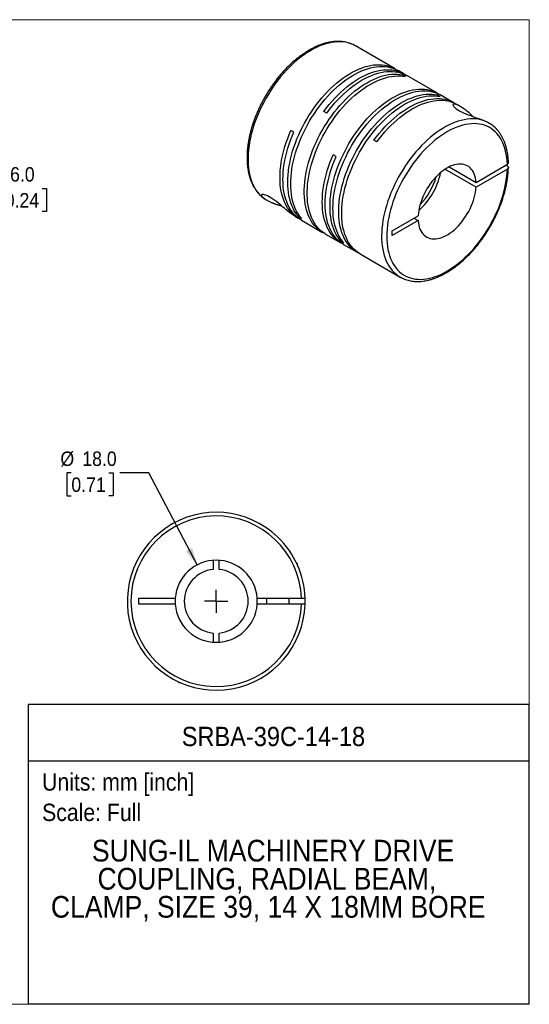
# Model space of a CAD drawing. Header units: millimetres. Extents: x 0 to 279, y 0 to 216.
# Tile 2 of 2: x 168 to 279, y 0 to 216. Entities that reach past the tile are written whole.
import ezdxf
from ezdxf.enums import TextEntityAlignment as Align

# ---------------------------------------------------------------- set-up
doc = ezdxf.new("R2010")
doc.units = ezdxf.units.MM
doc.linetypes.add('SLD-Solid', pattern=[0])
doc.layers.add('SLD-0', color=7, linetype='SLD-Solid', lineweight=25)
doc.layers.add('TEXT', color=140, linetype='SLD-Solid', lineweight=25)
doc.styles.add('SLDTEXTSTYLE0', font='GOTHIC.TTF', dxfattribs={"width": 0.913})
doc.dimstyles.new('SLDDIMSTYLE0', dxfattribs={"dimtxt": 3.175, "dimasz": 3.81, "dimexe": 0, "dimexo": 0.0625, "dimgap": 0.79375, "dimtad": 0, "dimtih": 1, "dimtoh": 1, "dimdec": 1, "dimrnd": 1e-09, "dimzin": 4, "dimdsep": 46, "dimtxsty": 'SLDTEXTSTYLE0', "dimsah": 1, "dimcen": 0, "dimadec": 0, "dimazin": 1, "dimtfac": 1, "dimtdec": 1, "dimtofl": 0, "dimtmove": 0, "dimatfit": 3, "dimfxl": 0, "dimfrac": 2, "dimtolj": 1, "dimtzin": 12, "dimarcsym": 0})
doc.dimstyles.new('SLDDIMSTYLE2', dxfattribs={"dimtxt": 3.175, "dimasz": 3.81, "dimexe": 0, "dimexo": 0.0625, "dimgap": 0.79375, "dimtad": 0, "dimtih": 1, "dimtoh": 1, "dimdec": 1, "dimrnd": 1e-09, "dimzin": 4, "dimdsep": 46, "dimtxsty": 'SLDTEXTSTYLE0', "dimsah": 1, "dimcen": 0.09, "dimadec": 0, "dimazin": 1, "dimtfac": 1, "dimtdec": 1, "dimtmove": 0, "dimatfit": 0, "dimfxl": 0, "dimfrac": 2, "dimtolj": 1, "dimtzin": 12, "dimarcsym": 0})

# ---------------------------------------------------------------- blocks, each defined once
blk = doc.blocks.new('SW_NOTE_0')
at = {"layer": 'TEXT', "color": 0, "insert": (0, 4.87), "char_height": 3.81, "attachment_point": 1, "style": 'SLDTEXTSTYLE0'}
blk.add_mtext('Scale: Full', dxfattribs=at)
blk = doc.blocks.new('SW_NOTE_0_1')
at = {"layer": 'TEXT', "color": 0, "insert": (0, 4.87), "char_height": 3.81, "attachment_point": 1, "style": 'SLDTEXTSTYLE0'}
blk.add_mtext('Units: mm [inch]', dxfattribs=at)
blk = doc.blocks.new('Block1')
at = {"layer": 'TEXT'}
for p, q in [((279.4, 65.76), (169.64, 65.76)), ((169.64, 0), (169.64, 65.76)), ((279.4, 0), (279.4, 65.76)), ((169.64, 53.4), (279.4, 53.4)), ((279.4, 0), (169.64, 0))]:
    blk.add_line(p, q, dxfattribs=at)
at = {"layer": 'TEXT', "color": 140}
for name, p in [('SW_NOTE_0_1', (172.59, 45.8)), ('SW_NOTE_0', (172.59, 39.13))]:
    blk.add_blockref(name, p, dxfattribs=at)
at = {"layer": 'TEXT', "color": 140, "style": 'SLDTEXTSTYLE0', "width": 0.913}
for tag, height, p in [('AUTOATTR0', 4.23, (203.22, 55.35)), ('AUTOATTR1_0', 4.76, (183.51, 29.89)), ('AUTOATTR1_1', 4.76, (184.74, 23.73)), ('AUTOATTR1_2', 4.76, (174.53, 17.57))]:
    blk.add_attdef(tag, text='', height=height, dxfattribs=at).set_placement(p, align=Align.BOTTOM_LEFT)
blk = doc.blocks.new('Block2')
at = {"color": 7, "linetype": 'SLD-Solid', "lineweight": 18}
for p, q in [((279.4, 215.9), (0, 215.9)), ((279.4, 0), (279.4, 215.9)), ((279.4, 0), (0, 0))]:
    blk.add_line(p, q, dxfattribs=at)
blk = doc.blocks.new('_D_5')
at = {"layer": 'SLD-0'}
for p, q in [((179, 116.52), (178.04, 116.52)), ((178.04, 116.52), (178.04, 111.48)), ((187.21, 116.52), (188.18, 116.52)), ((188.18, 116.52), (188.18, 111.48)), ((195.96, 116.52), (189.61, 116.52)), ((206.58, 96.34), (195.96, 116.52)), ((178.04, 111.48), (179, 111.48)), ((188.18, 111.48), (187.21, 111.48))]:
    blk.add_line(p, q, dxfattribs=at)
blk.add_solid([(206.58, 96.34), (205.48, 100.07), (204.13, 99.36)], dxfattribs=at)
at = {"layer": 'SLD-0', "char_height": 3.175, "attachment_point": 1, "style": 'SLDTEXTSTYLE0'}
for s, insert in [('%%c', (176.61, 121.22)), ('18.0', (181.4, 121.22)), ('0.71', (179, 115.53))]:
    blk.add_mtext(s, dxfattribs=dict(at, insert=insert))
blk = doc.blocks.new('SW_CENTERMARKSYMBOL_2')
at = {"layer": 'SLD-0', "color": 0}
for q in [(0, 2.54), (-2.54, 0), (0, -2.54), (2.54, 0)]:
    blk.add_line((0, 0), q, dxfattribs=at)
blk = doc.blocks.new('_D_8')
at = {"layer": 'SLD-0'}
for p, q in [((153.01, 193.72), (153.01, 201.34)), ((143.47, 193.72), (156.19, 193.72)), ((141.51, 187.73), (156.19, 187.73)), ((153.01, 178.9), (153.01, 187.73)), ((159.36, 178.9), (153.01, 178.9)), ((164.4, 178.88), (163.43, 178.88)), ((163.43, 178.88), (163.43, 173.84)), ((172.61, 178.88), (173.58, 178.88)), ((173.58, 178.88), (173.58, 173.84)), ((163.43, 173.84), (164.4, 173.84)), ((173.58, 173.84), (172.61, 173.84))]:
    blk.add_line(p, q, dxfattribs=at)
for points in [[(153.01, 193.72), (153.77, 197.53), (152.25, 197.53)], [(153.01, 187.73), (152.25, 183.92), (153.77, 183.92)]]:
    blk.add_solid(points, dxfattribs=at)
at = {"layer": 'SLD-0', "char_height": 3.175, "attachment_point": 1, "style": 'SLDTEXTSTYLE0'}
for s, insert in [('6.0', (165.57, 183.58)), ('0.24', (164.4, 177.89))]:
    blk.add_mtext(s, dxfattribs=dict(at, insert=insert))

msp = doc.modelspace()

# ---------------------------------------------------------------- linework, layer by layer
for p, q in [((249.98, 205.13), (241.28, 210.15)), ((251.89, 204.03), (250.63, 204.76)), ((252.27, 203.42), (251.62, 203.8)), ((251.62, 203.53), (251.62, 203.8)), ((259.24, 199.78), (252.54, 203.65)), ((259.83, 199.06), (259.18, 199.43)), ((259.18, 199.16), (259.18, 199.43)), ((262.85, 197.7), (259.89, 199.41)), ((264.2, 196.92), (263.5, 197.33)), ((235.01, 195.42), (234.36, 195.8)), ((270.54, 193.26), (270.35, 193.37)), ((270.56, 193.25), (270.54, 193.26)), ((227.8, 191.26), (227.15, 191.63)), ((245.97, 189.1), (245.32, 189.47)), ((237.06, 185.91), (236.41, 186.29)), ((261.83, 183.63), (267.72, 180.23)), ((267.72, 180.23), (274.59, 184.2)), ((274.59, 183.79), (274.24, 183.99)), ((267.72, 179.17), (260.91, 183.1)), ((274.59, 183.14), (267.72, 179.17)), ((221.57, 176.51), (221.72, 176.42)), ((221.58, 176.5), (221.78, 176.38)), ((228.85, 172.69), (229.08, 172.82)), ((249.35, 169.63), (255.03, 172.91)), ((228.14, 172.71), (228.79, 172.34)), ((229.5, 172.31), (228.85, 172.69)), ((229.44, 171.96), (234.09, 169.27)), ((255.03, 171.84), (249.35, 168.57)), ((254.11, 172.37), (255.03, 171.84)), ((234.74, 168.9), (238.05, 166.99)), ((249.35, 168.57), (249.35, 169.63)), ((238.11, 167.34), (238.34, 167.48)), ((238.76, 166.97), (238.11, 167.34)), ((238.7, 166.61), (241.65, 164.91)), ((242.31, 164.53), (251.06, 159.48)), ((251.06, 159.48), (251.13, 159.44)), ((210.12, 97.36), (210.12, 95.35)), ((211.42, 95.35), (211.42, 97.36)), ((228.57, 96.58), (228.37, 96.78)), ((228.47, 96.58), (228.57, 96.58)), ((228.57, 96.34), (228.57, 96.58)), ((193.77, 89.03), (201.8, 89.03)), ((193.77, 87.73), (193.77, 89.03)), ((219.75, 89.03), (229.46, 89.03)), ((221.77, 89.03), (221.77, 87.73)), ((226.77, 87.73), (226.77, 89.03)), ((201.8, 87.73), (193.77, 87.73)), ((229.46, 87.73), (219.75, 87.73)), ((210.12, 81.41), (210.12, 79.4)), ((211.42, 79.4), (211.42, 81.41)), ((202.37, 70.78), (202.57, 70.58)), ((202.57, 70.69), (202.57, 70.58)), ((202.57, 70.58), (202.81, 70.58))]:
    msp.add_line(p, q)
at = {"flags": 128}
for points in [[(241.28, 210.15), (241.25, 210.17), (240.76, 210.43), (240.24, 210.64), (239.7, 210.81), (239.14, 210.94), (238.56, 211.02), (237.97, 211.06), (237.36, 211.06), (236.73, 211.01), (236.09, 210.92), (235.44, 210.79), (234.78, 210.62), (234.12, 210.4), (233.44, 210.14), (232.77, 209.84), (232.08, 209.49), (231.4, 209.11), (230.72, 208.69), (230.04, 208.23), (229.36, 207.74), (228.69, 207.21), (228.03, 206.64), (227.37, 206.04), (226.73, 205.42), (226.1, 204.76), (225.48, 204.07), (224.87, 203.36), (224.28, 202.62), (223.71, 201.86), (223.16, 201.08), (222.63, 200.28), (222.12, 199.46), (221.63, 198.63), (221.17, 197.78), (220.73, 196.92), (220.32, 196.06), (219.94, 195.18), (219.58, 194.3), (219.26, 193.42), (218.96, 192.54), (218.7, 191.66), (218.46, 190.79), (218.26, 189.92), (218.09, 189.06), (217.96, 188.21), (217.85, 187.37), (217.79, 186.55), (217.75, 185.74), (217.75, 184.95), (217.78, 184.18), (217.85, 183.44), (217.95, 182.71), (218.08, 182.02), (218.24, 181.35), (218.44, 180.71), (218.67, 180.1), (218.93, 179.52), (219.23, 178.98), (219.55, 178.47), (219.9, 178), (220.28, 177.57), (220.69, 177.17), (221.12, 176.81), (221.58, 176.5)], [(228.85, 172.69), (228.47, 173.14), (228.13, 173.63), (227.81, 174.15), (227.53, 174.71), (227.28, 175.31), (227.06, 175.93), (226.87, 176.59), (226.72, 177.28), (226.6, 177.99), (226.51, 178.73), (226.46, 179.49), (226.44, 180.27), (226.46, 181.08), (226.51, 181.9), (226.6, 182.74), (226.71, 183.59), (226.87, 184.45), (227.05, 185.32), (227.27, 186.2), (227.52, 187.09), (227.81, 187.97), (228.12, 188.86), (228.46, 189.75), (228.84, 190.63), (229.24, 191.51), (229.67, 192.37), (230.12, 193.23), (230.6, 194.08), (231.1, 194.91), (231.63, 195.73), (232.18, 196.52), (232.75, 197.3), (233.33, 198.05), (233.94, 198.78), (234.56, 199.48), (235.19, 200.16), (235.84, 200.8), (236.5, 201.41), (237.16, 202), (237.84, 202.54), (238.52, 203.05), (239.2, 203.53), (239.89, 203.96), (240.58, 204.36), (241.26, 204.72), (241.95, 205.03), (242.63, 205.31), (243.3, 205.54), (243.97, 205.73), (244.62, 205.87), (245.27, 205.97), (245.9, 206.03), (246.52, 206.04), (247.13, 206.01), (247.72, 205.94), (248.28, 205.82), (248.83, 205.65), (249.36, 205.45), (249.86, 205.2), (250.3, 204.94)], [(229.5, 172.31), (229.12, 172.77), (228.78, 173.25), (228.46, 173.78), (228.18, 174.34), (227.93, 174.93), (227.71, 175.56), (227.52, 176.22), (227.37, 176.9), (227.25, 177.61), (227.16, 178.35), (227.11, 179.11), (227.09, 179.9), (227.11, 180.7), (227.16, 181.52), (227.25, 182.36), (227.37, 183.21), (227.52, 184.07), (227.7, 184.95), (227.92, 185.83), (228.17, 186.71), (228.46, 187.6), (228.77, 188.48), (229.11, 189.37), (229.49, 190.25), (229.89, 191.13), (230.32, 192), (230.77, 192.86), (231.25, 193.7), (231.75, 194.54), (232.28, 195.35), (232.83, 196.15), (233.4, 196.92), (233.98, 197.67), (234.59, 198.4), (235.21, 199.11), (235.84, 199.78), (236.49, 200.43), (237.15, 201.04), (237.81, 201.62), (238.49, 202.17), (239.17, 202.68), (239.85, 203.15), (240.54, 203.59), (241.23, 203.98), (241.91, 204.34), (242.6, 204.66), (243.28, 204.93), (243.95, 205.16), (244.62, 205.35), (245.28, 205.5), (245.92, 205.6), (246.56, 205.66), (247.17, 205.67), (247.78, 205.64), (248.37, 205.56), (248.93, 205.44), (249.48, 205.28), (250.01, 205.07), (250.51, 204.82), (250.63, 204.76)], [(234.42, 169.1), (233.97, 169.34), (233.5, 169.66), (233.06, 170.01), (232.64, 170.4), (232.26, 170.83), (231.9, 171.31), (231.57, 171.81), (231.27, 172.36), (231, 172.93), (230.77, 173.54), (230.56, 174.19), (230.4, 174.86), (230.26, 175.56), (230.16, 176.28), (230.09, 177.03), (230.05, 177.81), (230.05, 178.6), (230.09, 179.42), (230.16, 180.25), (230.26, 181.09), (230.4, 181.95), (230.56, 182.81), (230.77, 183.69), (231, 184.57), (231.27, 185.46), (231.57, 186.35), (231.9, 187.23), (232.26, 188.12), (232.64, 189), (233.06, 189.87), (233.5, 190.74), (233.97, 191.59), (234.46, 192.43), (234.98, 193.25), (235.52, 194.06), (236.08, 194.84), (236.65, 195.61), (237.25, 196.35), (237.86, 197.06), (238.49, 197.75), (239.13, 198.41), (239.78, 199.04), (240.44, 199.64), (241.11, 200.2), (241.79, 200.73), (242.47, 201.22), (243.16, 201.67), (243.85, 202.09), (244.53, 202.47), (245.22, 202.8), (245.9, 203.1), (246.58, 203.35), (247.25, 203.56), (247.91, 203.73), (248.56, 203.85), (249.2, 203.93), (249.83, 203.96), (250.44, 203.95), (251.04, 203.9), (251.62, 203.8)], [(234.74, 168.9), (234.62, 168.97), (234.15, 169.28), (233.71, 169.63), (233.29, 170.03), (232.91, 170.46), (232.55, 170.93), (232.22, 171.44), (231.92, 171.98), (231.65, 172.56), (231.42, 173.17), (231.22, 173.81), (231.05, 174.48), (230.91, 175.18), (230.81, 175.91), (230.74, 176.66), (230.7, 177.43), (230.7, 178.23), (230.74, 179.04), (230.81, 179.87), (230.91, 180.71), (231.05, 181.57), (231.22, 182.44), (231.42, 183.32), (231.65, 184.2), (231.92, 185.08), (232.22, 185.97), (232.55, 186.86), (232.91, 187.74), (233.29, 188.62), (233.71, 189.5), (234.15, 190.36), (234.62, 191.21), (235.11, 192.05), (235.63, 192.87), (236.17, 193.68), (236.73, 194.47), (237.3, 195.23), (237.9, 195.97), (238.51, 196.69), (239.14, 197.37), (239.78, 198.03), (240.43, 198.66), (241.09, 199.26), (241.76, 199.82), (242.44, 200.35), (243.12, 200.84), (243.81, 201.3), (244.5, 201.71), (245.19, 202.09), (245.87, 202.43), (246.55, 202.72), (247.23, 202.97), (247.9, 203.18), (248.56, 203.35), (249.22, 203.47), (249.86, 203.55), (250.48, 203.59), (251.09, 203.58), (251.69, 203.52), (252.27, 203.42)], [(234.36, 195.8), (234.94, 196.56), (235.54, 197.31), (236.15, 198.02), (236.77, 198.71), (237.41, 199.37), (238.07, 200), (238.73, 200.6), (239.4, 201.16), (240.08, 201.69), (240.76, 202.19), (241.44, 202.64), (242.13, 203.06), (242.82, 203.44), (243.5, 203.77), (244.19, 204.07), (244.86, 204.32), (245.54, 204.53), (246.2, 204.7), (246.85, 204.83), (247.49, 204.91), (248.12, 204.94), (248.73, 204.93), (249.33, 204.88), (249.9, 204.78), (250.46, 204.64), (251, 204.46), (251.52, 204.23), (252.01, 203.96), (252.21, 203.83)], [(235.01, 195.42), (235.59, 196.19), (236.19, 196.93), (236.8, 197.65), (237.42, 198.34), (238.06, 199), (238.72, 199.63), (239.38, 200.22), (240.05, 200.79), (240.73, 201.32), (241.41, 201.81), (242.09, 202.27), (242.78, 202.68), (243.47, 203.06), (244.16, 203.4), (244.84, 203.69), (245.52, 203.95), (246.19, 204.16), (246.85, 204.33), (247.5, 204.45), (248.14, 204.53), (248.77, 204.57), (249.38, 204.56), (249.98, 204.5), (250.55, 204.41), (251.11, 204.27), (251.65, 204.08), (252.17, 203.85), (252.54, 203.65)], [(238.11, 167.34), (237.74, 167.79), (237.39, 168.28), (237.08, 168.81), (236.79, 169.37), (236.54, 169.96), (236.32, 170.59), (236.14, 171.24), (235.98, 171.93), (235.86, 172.64), (235.78, 173.38), (235.72, 174.14), (235.71, 174.93), (235.72, 175.73), (235.77, 176.55), (235.86, 177.39), (235.98, 178.24), (236.13, 179.1), (236.32, 179.97), (236.53, 180.85), (236.79, 181.74), (237.07, 182.63), (237.38, 183.51), (237.73, 184.4), (238.1, 185.28), (238.5, 186.16), (238.93, 187.03), (239.38, 187.89), (239.86, 188.73), (240.37, 189.56), (240.89, 190.38), (241.44, 191.17), (242.01, 191.95), (242.6, 192.7), (243.2, 193.43), (243.82, 194.13), (244.45, 194.81), (245.1, 195.45), (245.76, 196.07), (246.42, 196.65), (247.1, 197.19), (247.78, 197.71), (248.46, 198.18), (249.15, 198.62), (249.84, 199.01), (250.53, 199.37), (251.21, 199.69), (251.89, 199.96), (252.56, 200.19), (253.23, 200.38), (253.89, 200.53), (254.53, 200.63), (255.17, 200.68), (255.79, 200.7), (256.39, 200.67), (256.98, 200.59), (257.55, 200.47), (258.09, 200.31), (258.62, 200.1), (259.13, 199.85), (259.56, 199.59)], [(238.76, 166.97), (238.39, 167.42), (238.04, 167.91), (237.73, 168.43), (237.44, 168.99), (237.19, 169.59), (236.97, 170.21), (236.79, 170.87), (236.63, 171.55), (236.51, 172.27), (236.43, 173), (236.37, 173.77), (236.36, 174.55), (236.37, 175.35), (236.42, 176.18), (236.51, 177.01), (236.63, 177.86), (236.78, 178.73), (236.97, 179.6), (237.19, 180.48), (237.44, 181.36), (237.72, 182.25), (238.03, 183.14), (238.38, 184.02), (238.75, 184.91), (239.15, 185.78), (239.58, 186.65), (240.03, 187.51), (240.51, 188.36), (241.02, 189.19), (241.54, 190), (242.09, 190.8), (242.66, 191.57), (243.25, 192.33), (243.85, 193.06), (244.47, 193.76), (245.11, 194.43), (245.75, 195.08), (246.41, 195.69), (247.08, 196.27), (247.75, 196.82), (248.43, 197.33), (249.11, 197.8), (249.8, 198.24), (250.49, 198.64), (251.18, 198.99), (251.86, 199.31), (252.54, 199.58), (253.21, 199.82), (253.88, 200.01), (254.54, 200.15), (255.18, 200.25), (255.82, 200.31), (256.44, 200.32), (257.04, 200.29), (257.63, 200.21), (258.2, 200.1), (258.75, 199.93), (259.27, 199.73), (259.78, 199.48), (259.89, 199.41)], [(241.99, 164.73), (241.54, 164.98), (241.07, 165.29), (240.63, 165.64), (240.21, 166.03), (239.82, 166.47), (239.46, 166.94), (239.13, 167.45), (238.84, 167.99), (238.57, 168.57), (238.33, 169.18), (238.13, 169.82), (237.96, 170.49), (237.82, 171.19), (237.72, 171.92), (237.65, 172.67), (237.62, 173.44), (237.62, 174.23), (237.65, 175.05), (237.72, 175.88), (237.82, 176.72), (237.96, 177.58), (238.13, 178.45), (238.33, 179.32), (238.57, 180.21), (238.84, 181.09), (239.13, 181.98), (239.46, 182.87), (239.82, 183.75), (240.21, 184.63), (240.63, 185.5), (241.07, 186.37), (241.54, 187.22), (242.03, 188.06), (242.54, 188.88), (243.08, 189.69), (243.64, 190.47), (244.22, 191.24), (244.81, 191.98), (245.43, 192.69), (246.05, 193.38), (246.69, 194.04), (247.35, 194.67), (248.01, 195.27), (248.68, 195.83), (249.36, 196.36), (250.04, 196.85), (250.73, 197.31), (251.41, 197.72), (252.1, 198.1), (252.79, 198.44), (253.47, 198.73), (254.15, 198.98), (254.82, 199.19), (255.48, 199.36), (256.13, 199.48), (256.77, 199.56), (257.4, 199.59), (258.01, 199.58), (258.6, 199.53), (259.18, 199.43)], [(242.31, 164.53), (242.19, 164.6), (241.72, 164.91), (241.28, 165.27), (240.86, 165.66), (240.47, 166.09), (240.11, 166.56), (239.79, 167.07), (239.49, 167.61), (239.22, 168.19), (238.98, 168.8), (238.78, 169.44), (238.61, 170.11), (238.48, 170.81), (238.37, 171.54), (238.3, 172.29), (238.27, 173.06), (238.27, 173.86), (238.3, 174.67), (238.37, 175.5), (238.48, 176.35), (238.61, 177.2), (238.78, 178.07), (238.98, 178.95), (239.22, 179.83), (239.49, 180.72), (239.79, 181.6), (240.11, 182.49), (240.47, 183.38), (240.86, 184.26), (241.28, 185.13), (241.72, 185.99), (242.19, 186.84), (242.68, 187.68), (243.2, 188.51), (243.73, 189.31), (244.29, 190.1), (244.87, 190.86), (245.47, 191.6), (246.08, 192.32), (246.7, 193.01), (247.35, 193.67), (248, 194.29), (248.66, 194.89), (249.33, 195.46), (250.01, 195.98), (250.69, 196.48), (251.38, 196.93), (252.06, 197.35), (252.75, 197.72), (253.44, 198.06), (254.12, 198.35), (254.8, 198.61), (255.47, 198.82), (256.13, 198.98), (256.78, 199.11), (257.42, 199.18), (258.05, 199.22), (258.66, 199.21), (259.25, 199.15), (259.83, 199.06)], [(245.32, 189.47), (245.9, 190.24), (246.5, 190.98), (247.11, 191.69), (247.73, 192.38), (248.37, 193.04), (249.03, 193.67), (249.69, 194.27), (250.36, 194.84), (251.04, 195.37), (251.72, 195.86), (252.4, 196.31), (253.09, 196.73), (253.78, 197.11), (254.46, 197.45), (255.15, 197.74), (255.82, 198), (256.5, 198.21), (257.16, 198.37), (257.81, 198.5), (258.45, 198.58), (259.08, 198.61), (259.69, 198.61), (260.29, 198.55), (260.86, 198.46), (261.42, 198.32), (261.96, 198.13), (262.48, 197.9), (262.97, 197.63), (263.17, 197.51)], [(245.97, 189.1), (246.55, 189.86), (247.15, 190.6), (247.76, 191.32), (248.38, 192.01), (249.02, 192.67), (249.68, 193.3), (250.34, 193.9), (251.01, 194.46), (251.69, 194.99), (252.37, 195.48), (253.05, 195.94), (253.74, 196.36), (254.43, 196.73), (255.12, 197.07), (255.8, 197.37), (256.48, 197.62), (257.15, 197.83), (257.81, 198), (258.46, 198.12), (259.1, 198.2), (259.73, 198.24), (260.34, 198.23), (260.94, 198.18), (261.51, 198.08), (262.07, 197.94), (262.61, 197.76), (263.13, 197.53), (263.5, 197.33)], [(267.05, 194.67), (266.98, 194.74), (266.82, 194.88), (266.52, 195.16), (266.2, 195.45), (265.94, 195.67), (265.72, 195.85), (265.48, 196.04), (265.24, 196.23), (265.02, 196.39), (264.74, 196.58), (264.48, 196.75), (264.24, 196.9), (264.02, 197.03), (263.81, 197.13), (263.54, 197.25), (263.3, 197.34), (263.1, 197.39), (262.93, 197.4), (262.8, 197.38), (262.71, 197.33), (262.67, 197.24), (262.69, 197.12), (262.77, 196.97), (262.92, 196.79), (263.12, 196.6), (263.39, 196.39), (263.72, 196.16), (264.11, 195.94), (264.54, 195.71), (265, 195.49), (265.5, 195.27), (266.01, 195.06), (266.53, 194.86), (267.05, 194.67), (267.56, 194.49), (268.03, 194.32), (268.49, 194.15), (268.94, 193.99), (269.46, 193.78), (269.92, 193.58), (270.35, 193.37), (270.35, 193.37)], [(270.35, 193.37), (269.85, 193.61), (269.32, 193.8), (268.78, 193.96), (268.21, 194.07), (267.63, 194.14), (267.03, 194.17), (266.41, 194.15), (265.78, 194.09), (265.14, 193.98), (264.48, 193.83), (263.82, 193.64), (263.15, 193.41), (262.48, 193.13), (261.8, 192.82), (261.12, 192.46), (260.43, 192.07), (259.75, 191.63), (259.07, 191.16), (258.4, 190.65), (257.73, 190.11), (257.07, 189.53), (256.42, 188.92), (255.78, 188.29), (255.15, 187.62), (254.53, 186.92), (253.93, 186.2), (253.35, 185.45), (252.79, 184.68), (252.24, 183.9), (251.72, 183.09), (251.21, 182.26), (250.74, 181.43), (250.28, 180.58), (249.86, 179.72), (249.45, 178.85), (249.08, 177.97), (248.74, 177.09), (248.42, 176.21), (248.14, 175.33), (247.88, 174.45), (247.66, 173.58), (247.47, 172.71), (247.32, 171.86), (247.19, 171.01), (247.1, 170.18), (247.04, 169.36), (247.02, 168.56), (247.03, 167.78), (247.07, 167.02), (247.15, 166.28), (247.26, 165.56), (247.41, 164.88), (247.59, 164.22), (247.79, 163.59), (248.04, 162.99), (248.31, 162.43), (248.61, 161.9), (248.95, 161.4), (249.31, 160.94), (249.7, 160.52), (250.12, 160.14), (250.56, 159.8), (251.03, 159.5), (251.06, 159.48)], [(274.59, 184.2), (274.55, 184.95), (274.47, 185.68), (274.36, 186.39), (274.22, 187.06), (274.05, 187.71), (273.84, 188.33), (273.6, 188.92), (273.32, 189.47), (273.02, 189.99), (272.69, 190.47), (272.32, 190.92), (271.93, 191.33), (271.51, 191.69), (271.07, 192.02), (270.6, 192.3), (270.1, 192.55), (269.59, 192.75), (269.05, 192.9), (268.49, 193.02), (267.91, 193.09), (267.32, 193.11), (266.71, 193.09), (266.09, 193.03), (265.45, 192.92), (264.81, 192.77), (264.15, 192.57), (263.49, 192.33), (262.82, 192.05), (262.15, 191.73), (261.48, 191.37), (260.81, 190.97), (260.14, 190.53), (259.47, 190.05), (258.8, 189.53), (258.15, 188.98), (257.5, 188.4), (256.86, 187.78), (256.23, 187.14), (255.62, 186.46), (255.02, 185.76), (254.44, 185.04), (253.87, 184.28), (253.33, 183.51), (252.81, 182.72), (252.3, 181.91), (251.83, 181.09), (251.37, 180.25), (250.95, 179.41), (250.54, 178.55), (250.17, 177.69), (249.83, 176.82), (249.52, 175.95), (249.23, 175.08), (248.98, 174.21), (248.76, 173.35), (248.58, 172.5), (248.42, 171.65), (248.31, 170.82), (248.22, 170), (248.17, 169.19), (248.15, 168.41), (248.17, 167.64), (248.22, 166.89), (248.31, 166.17), (248.42, 165.47), (248.58, 164.81), (248.76, 164.17), (248.98, 163.56), (249.23, 162.98), (249.52, 162.44), (249.83, 161.93), (250.17, 161.46), (250.54, 161.03), (250.95, 160.63), (251.37, 160.28), (251.83, 159.96), (252.3, 159.69), (252.81, 159.46), (253.33, 159.28), (253.87, 159.13), (254.44, 159.03), (255.02, 158.98), (255.62, 158.97), (256.23, 159), (256.86, 159.08), (257.5, 159.2), (258.15, 159.37), (258.8, 159.58), (259.47, 159.83), (260.14, 160.12), (260.81, 160.46), (261.48, 160.83), (262.15, 161.25), (262.82, 161.7), (263.49, 162.19), (264.15, 162.72), (264.81, 163.28), (265.45, 163.87), (266.09, 164.5), (266.71, 165.15), (267.32, 165.83), (267.91, 166.54), (268.49, 167.28), (269.05, 168.04), (269.59, 168.81), (270.1, 169.61), (270.6, 170.42), (271.07, 171.25), (271.51, 172.09), (271.93, 172.94), (272.32, 173.8), (272.69, 174.67), (273.02, 175.53), (273.32, 176.4), (273.6, 177.27), (273.84, 178.14), (274.05, 179), (274.22, 179.85), (274.36, 180.69), (274.47, 181.52), (274.55, 182.34), (274.59, 183.14)], [(229.12, 172.16), (228.85, 172.3), (228.37, 172.59), (227.92, 172.93), (227.5, 173.31), (227.1, 173.72), (226.73, 174.18), (226.39, 174.67), (226.08, 175.19), (225.8, 175.76), (225.56, 176.35), (225.34, 176.98), (225.16, 177.63), (225.01, 178.32), (224.89, 179.03), (224.81, 179.77), (224.76, 180.53), (224.75, 181.31), (224.76, 182.11), (224.82, 182.93), (224.9, 183.77), (225.03, 184.62), (225.18, 185.48), (225.37, 186.35), (225.59, 187.22), (225.84, 188.1), (226.12, 188.99), (226.43, 189.87), (226.78, 190.75), (227.15, 191.63)], [(229.44, 171.96), (229.07, 172.19), (228.62, 172.52), (228.19, 172.89), (227.79, 173.31), (227.42, 173.76), (227.07, 174.25), (226.76, 174.77), (226.48, 175.33), (226.23, 175.93), (226.01, 176.56), (225.82, 177.21), (225.67, 177.9), (225.55, 178.61), (225.46, 179.35), (225.41, 180.12), (225.4, 180.9), (225.41, 181.7), (225.47, 182.53), (225.55, 183.36), (225.67, 184.21), (225.83, 185.08), (226.01, 185.95), (226.23, 186.83), (226.48, 187.71), (226.77, 188.6), (227.08, 189.49), (227.43, 190.38), (227.8, 191.26)], [(238.38, 166.81), (238.17, 166.92), (237.69, 167.21), (237.23, 167.55), (236.8, 167.92), (236.4, 168.33), (236.03, 168.79), (235.68, 169.28), (235.37, 169.8), (235.09, 170.36), (234.84, 170.96), (234.62, 171.58), (234.43, 172.24), (234.28, 172.93), (234.16, 173.64), (234.08, 174.38), (234.03, 175.14), (234.01, 175.93), (234.03, 176.73), (234.08, 177.55), (234.16, 178.39), (234.28, 179.24), (234.44, 180.11), (234.62, 180.98), (234.84, 181.86), (235.1, 182.74), (235.38, 183.63), (235.69, 184.52), (236.04, 185.4), (236.41, 186.29)], [(238.7, 166.61), (238.34, 166.84), (237.88, 167.17), (237.45, 167.54), (237.05, 167.96), (236.68, 168.41), (236.34, 168.9), (236.02, 169.43), (235.74, 169.99), (235.49, 170.58), (235.27, 171.21), (235.08, 171.87), (234.93, 172.55), (234.81, 173.27), (234.73, 174), (234.68, 174.77), (234.66, 175.55), (234.68, 176.36), (234.73, 177.18), (234.81, 178.02), (234.93, 178.87), (235.09, 179.73), (235.28, 180.6), (235.49, 181.48), (235.75, 182.37), (236.03, 183.25), (236.34, 184.14), (236.69, 185.03), (237.06, 185.91)], [(267.72, 180.23), (267.67, 180.74), (267.59, 181.22), (267.47, 181.67), (267.32, 182.09), (267.14, 182.48), (266.93, 182.84), (266.68, 183.16), (266.41, 183.44), (266.12, 183.68), (265.79, 183.88), (265.45, 184.04), (265.08, 184.15), (264.69, 184.23), (264.29, 184.25), (263.86, 184.24), (263.43, 184.18), (262.98, 184.08), (262.53, 183.93), (262.07, 183.75), (261.61, 183.52), (261.14, 183.25), (260.68, 182.94), (260.22, 182.6), (259.76, 182.22), (259.32, 181.81), (258.88, 181.36), (258.46, 180.89), (258.06, 180.4), (257.67, 179.88), (257.3, 179.34), (256.96, 178.78), (256.63, 178.2), (256.34, 177.62), (256.06, 177.03), (255.82, 176.43), (255.61, 175.83), (255.43, 175.23), (255.28, 174.63), (255.16, 174.05), (255.08, 173.47), (255.03, 172.91)], [(228.14, 172.71), (227.97, 172.81), (227.77, 172.94), (227.46, 173.15), (227.15, 173.39), (226.82, 173.64), (226.49, 173.91), (226.11, 174.23), (225.72, 174.56), (225.32, 174.9), (224.92, 175.24), (224.49, 175.6), (224.05, 175.94), (223.62, 176.27), (223.19, 176.57), (222.77, 176.85), (222.37, 177.08), (222, 177.27), (221.66, 177.42), (221.37, 177.52), (221.12, 177.58), (220.93, 177.59), (220.79, 177.56), (220.71, 177.5), (220.68, 177.41), (220.7, 177.33), (220.74, 177.24), (220.8, 177.15), (220.97, 176.95), (221.24, 176.74), (221.58, 176.5), (221.58, 176.5)], [(255.03, 171.84), (255.08, 171.34), (255.16, 170.86), (255.28, 170.41), (255.43, 169.99), (255.61, 169.6), (255.82, 169.24), (256.06, 168.92), (256.34, 168.64), (256.63, 168.4), (256.96, 168.2), (257.3, 168.04), (257.67, 167.93), (258.06, 167.85), (258.46, 167.82), (258.88, 167.84), (259.32, 167.9), (259.76, 168), (260.22, 168.14), (260.68, 168.33), (261.14, 168.56), (261.61, 168.83), (262.07, 169.14), (262.53, 169.48), (262.98, 169.86), (263.43, 170.27), (263.86, 170.71), (264.29, 171.18), (264.69, 171.68), (265.08, 172.2), (265.45, 172.74), (265.79, 173.3), (266.12, 173.87), (266.41, 174.46), (266.68, 175.05), (266.93, 175.65), (267.14, 176.25), (267.32, 176.85), (267.47, 177.45), (267.59, 178.03), (267.67, 178.61), (267.72, 179.17)]]:
    msp.add_lwpolyline(points, dxfattribs=at)
for centre, radius, start, end in [((245.57, 185.16), 14.65, 310.9382, 349.0671), ((244.54, 185.76), 15.09, 316.4126, 343.5928), ((210.77, 88.38), 19.5, 46.1869, 358.0898), ((210.77, 88.38), 18.7, 1.992, 358.008), ((210.77, 88.38), 19.5, 1.9102, 46.1869), ((210.77, 88.38), 9, 4.1416, 175.8584), ((210.77, 88.38), 7, 95.328, 264.672), ((210.77, 88.38), 7, 275.328, 84.672), ((210.77, 88.38), 9, 175.8584, 184.1416), ((210.77, 88.38), 9, 355.8584, 4.1416), ((210.77, 88.38), 19.5, 358.0898, 1.9102), ((210.77, 88.38), 9, 184.1416, 355.8584)]:
    msp.add_arc(centre, radius, start, end)
for points, knots in [([(241.28, 210.15), (241.18, 210.21), (240.93, 210.35), (240.5, 210.55), (239.98, 210.75), (239.44, 210.9), (238.89, 211.02), (238.32, 211.1), (237.73, 211.14), (237.13, 211.14), (236.52, 211.1), (235.89, 211.01), (235.26, 210.89), (234.61, 210.73), (233.96, 210.53), (233.31, 210.29), (232.65, 210.01), (231.99, 209.7), (231.33, 209.34), (230.67, 208.95), (230.01, 208.53), (229.36, 208.07), (228.71, 207.58), (228.07, 207.06), (227.43, 206.51), (226.81, 205.93), (226.2, 205.32), (225.59, 204.69), (225.01, 204.03), (224.43, 203.34), (223.87, 202.64), (223.33, 201.91), (222.81, 201.17), (222.31, 200.41), (221.82, 199.63), (221.36, 198.84), (220.92, 198.04), (220.5, 197.22), (220.11, 196.4), (219.74, 195.57), (219.4, 194.74), (219.08, 193.9), (218.79, 193.06), (218.53, 192.22), (218.3, 191.39), (218.09, 190.55), (217.92, 189.73), (217.77, 188.91), (217.66, 188.1), (217.58, 187.3), (217.53, 186.51), (217.51, 185.74), (217.52, 184.98), (217.56, 184.24), (217.64, 183.52), (217.74, 182.82), (217.88, 182.14), (218.05, 181.49), (218.25, 180.86), (218.48, 180.26), (218.75, 179.69), (219.04, 179.16), (219.36, 178.65), (219.71, 178.18), (220.08, 177.74), (220.48, 177.34), (220.9, 176.97), (221.24, 176.72), (221.44, 176.59), (221.49, 176.56)], [0, 0, 0, 0, 0.008617, 0.02331, 0.038009, 0.052734, 0.067503, 0.082329, 0.097222, 0.112186, 0.127219, 0.142319, 0.157477, 0.172684, 0.18793, 0.203207, 0.218504, 0.233816, 0.249135, 0.264457, 0.279778, 0.295094, 0.310405, 0.325709, 0.341006, 0.356296, 0.371579, 0.386856, 0.402127, 0.417392, 0.432652, 0.447909, 0.463163, 0.478414, 0.493663, 0.508912, 0.524161, 0.539411, 0.554662, 0.569916, 0.585173, 0.600433, 0.615699, 0.63097, 0.646248, 0.661533, 0.676825, 0.692126, 0.707435, 0.722753, 0.738079, 0.753413, 0.768753, 0.784098, 0.799445, 0.814787, 0.83012, 0.845436, 0.860727, 0.875983, 0.891193, 0.906348, 0.921439, 0.936457, 0.951402, 0.966273, 0.981078, 0.99583, 1, 1, 1, 1]), ([(270.35, 193.37), (270.39, 193.35), (270.46, 193.31), (270.52, 193.28), (270.55, 193.26)], [0, 0, 0, 0, 0.493653, 1, 1, 1, 1]), ([(274.82, 184.53), (274.82, 184.66), (274.8, 185.04), (274.76, 185.66), (274.67, 186.37), (274.55, 187.06), (274.4, 187.73), (274.22, 188.37), (274.01, 188.99), (273.77, 189.58), (273.49, 190.14), (273.19, 190.66), (272.86, 191.16), (272.5, 191.62), (272.12, 192.04), (271.71, 192.43), (271.28, 192.78), (270.89, 193.06), (270.63, 193.2), (270.54, 193.26)], [0, 0, 0, 0, 0.033275, 0.096244, 0.159225, 0.222182, 0.285089, 0.347917, 0.410626, 0.473177, 0.535527, 0.597633, 0.659462, 0.720991, 0.782214, 0.843146, 0.903824, 0.964301, 1, 1, 1, 1]), ([(274.59, 184.2), (274.63, 184.23), (274.71, 184.28), (274.78, 184.37), (274.82, 184.46), (274.82, 184.51), (274.82, 184.53)], [0, 0, 0, 0, 0.291822, 0.570168, 0.83503, 1, 1, 1, 1]), ([(274.59, 183.79), (274.61, 183.78), (274.65, 183.75), (274.71, 183.71), (274.75, 183.65), (274.79, 183.6), (274.82, 183.54), (274.83, 183.47), (274.82, 183.4), (274.79, 183.33), (274.75, 183.26), (274.68, 183.2), (274.62, 183.16), (274.59, 183.14)], [0, 0, 0, 0, 0.072652, 0.148954, 0.228907, 0.312511, 0.399768, 0.490677, 0.585239, 0.683452, 0.785317, 0.890833, 1, 1, 1, 1]), ([(251.13, 159.44), (251.26, 159.37), (251.54, 159.21), (252.01, 159.01), (252.54, 158.83), (253.08, 158.68), (253.64, 158.58), (254.22, 158.51), (254.81, 158.49), (255.41, 158.5), (256.03, 158.56), (256.66, 158.65), (257.29, 158.79), (257.94, 158.96), (258.59, 159.17), (259.25, 159.43), (259.91, 159.72), (260.57, 160.05), (261.23, 160.41), (261.89, 160.81), (262.55, 161.24), (263.2, 161.71), (263.84, 162.21), (264.48, 162.74), (265.11, 163.31), (265.73, 163.9), (266.34, 164.51), (266.94, 165.16), (267.52, 165.82), (268.09, 166.51), (268.65, 167.23), (269.18, 167.96), (269.7, 168.71), (270.2, 169.47), (270.67, 170.26), (271.13, 171.05), (271.56, 171.86), (271.97, 172.67), (272.36, 173.5), (272.72, 174.33), (273.05, 175.16), (273.36, 176), (273.64, 176.84), (273.89, 177.68), (274.12, 178.51), (274.31, 179.35), (274.47, 180.17), (274.61, 180.99), (274.71, 181.8), (274.78, 182.58), (274.81, 183.13), (274.82, 183.42), (274.82, 183.46)], [0, 0, 0, 0, 0.0152204, 0.0350016, 0.0548001, 0.0746418, 0.094549, 0.1145383, 0.1346199, 0.1547971, 0.1750674, 0.1954233, 0.215854, 0.2363466, 0.256888, 0.2774659, 0.298069, 0.3186878, 0.3393148, 0.3599432, 0.3805681, 0.4011868, 0.4217974, 0.442399, 0.4629911, 0.4835736, 0.5041471, 0.5247119, 0.545269, 0.5658191, 0.5863632, 0.6069024, 0.6274376, 0.6479701, 0.6685009, 0.689031, 0.7095617, 0.7300936, 0.7506279, 0.7711657, 0.7917082, 0.8122564, 0.8328115, 0.8533745, 0.8739464, 0.8945281, 0.9151204, 0.935724, 0.9563392, 0.9769659, 0.9965131, 1, 1, 1, 1]), ([(221.58, 176.5), (221.65, 176.46), (221.79, 176.37), (222.02, 176.24), (222.29, 176.11), (222.58, 175.97), (222.82, 175.86), (223, 175.78), (223.11, 175.74), (223.22, 175.7), (223.33, 175.65), (223.45, 175.61), (223.58, 175.56), (223.7, 175.51), (223.84, 175.46), (223.99, 175.41), (224.17, 175.35), (224.37, 175.28), (224.65, 175.19), (224.92, 175.1), (225.12, 175.05), (225.17, 175.03)], [0, 0, 0, 0, 0.078339, 0.160672, 0.247028, 0.337429, 0.431897, 0.459671, 0.488517, 0.518436, 0.549426, 0.58149, 0.614626, 0.648835, 0.676833, 0.722183, 0.762057, 0.809643, 0.864941, 0.964481, 1, 1, 1, 1]), ([(228.77, 95.89), (228.77, 95.89), (228.77, 95.89), (228.74, 95.97), (228.69, 96.08), (228.65, 96.17), (228.61, 96.26), (228.58, 96.32), (228.57, 96.34)], [0, 0, 0, 0, 0.132878, 0.499099, 0.630606, 0.767865, 0.911476, 1, 1, 1, 1]), ([(229.46, 89.03), (229.49, 89.03), (229.55, 89.03), (229.64, 89.03), (229.72, 89.03), (229.8, 89.03), (229.87, 89.03), (229.94, 89.03), (230, 89.03), (230.05, 89.03), (230.1, 89.03), (230.14, 89.03), (230.18, 89.03), (230.2, 89.03), (230.23, 89.03), (230.24, 89.03), (230.25, 89.03), (230.26, 89.03), (230.26, 89.03), (230.26, 89.03)], [0, 0, 0, 0, 0.071069, 0.140606, 0.208613, 0.275089, 0.340035, 0.403449, 0.465332, 0.525685, 0.584507, 0.641799, 0.69756, 0.751791, 0.804492, 0.855663, 0.905304, 0.953416, 1, 1, 1, 1]), ([(230.26, 87.73), (230.26, 87.73), (230.26, 87.73), (230.24, 87.73), (230.21, 87.73), (230.17, 87.73), (230.11, 87.73), (230.04, 87.73), (229.95, 87.73), (229.84, 87.73), (229.73, 87.73), (229.6, 87.73), (229.51, 87.73), (229.46, 87.73)], [0, 0, 0, 0, 0.072652, 0.148954, 0.228907, 0.312511, 0.399768, 0.490677, 0.585239, 0.683452, 0.785317, 0.890833, 1, 1, 1, 1])]:
    msp.add_open_spline(points, degree=3, knots=knots)

# ---------------------------------------------------------------- block references
at = {"color": 7, "linetype": 'Continuous'}
msp.add_blockref('Block2', (0, 0), dxfattribs=at)
msp.add_blockref('Block1', (0, 0), dxfattribs=at).add_auto_attribs({'AUTOATTR0': 'SRBA-39C-14-18', 'AUTOATTR1_0': 'SUNG-IL MACHINERY DRIVE ', 'AUTOATTR1_1': 'COUPLING, RADIAL BEAM, ', 'AUTOATTR1_2': 'CLAMP, SIZE 39, 14 X 18MM BORE'})
at = {"layer": 'SLD-0'}
msp.add_blockref('SW_CENTERMARKSYMBOL_2', (210.77, 88.38), dxfattribs=at)

# ---------------------------------------------------------------- dimensions: what is measured, and where the dimension line sits
dim = msp.add_linear_dim(base=(153.01, 187.73), p1=(142.2, 193.72), p2=(140.24, 187.73), angle=90, dimstyle='SLDDIMSTYLE2', dxfattribs=at)
dim.commit()
dim.dimension.update_dxf_attribs({"geometry": '_D_8', "text_midpoint": (153.01, 178.9), "dimtype": 160})
dim = msp.add_diameter_dim_2p(p1=(214.97, 80.42), p2=(206.58, 96.34), dimstyle='SLDDIMSTYLE0', dxfattribs=at)
dim.commit()
dim.dimension.update_dxf_attribs({"geometry": '_D_5', "text_midpoint": (183.11, 116.52), "dimtype": 163})

doc.saveas('drawing.dxf')
